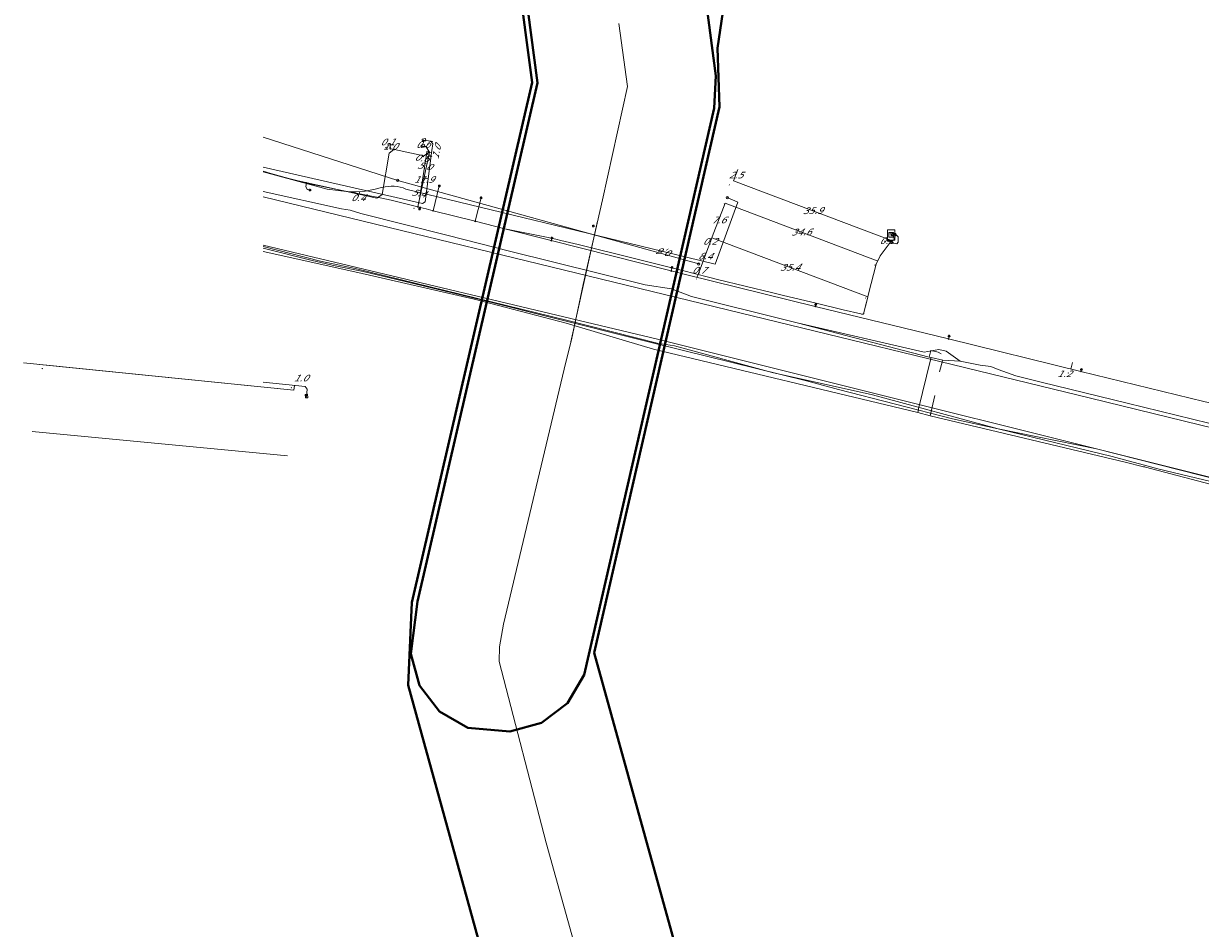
# Model space of a CAD drawing. Header units: metres. Extents: x 124576 to 133557, y 395865 to 402386.
# Tile 102 of 256: x 125730 to 125980, y 398698 to 398890. Entities that reach past the tile are written whole.
import ezdxf
from ezdxf.enums import TextEntityAlignment as Align

# ---------------------------------------------------------------- set-up
doc = ezdxf.new("R2010")
doc.units = ezdxf.units.M
doc.header["$MEASUREMENT"] = 0
for name, color, linetype, lineweight, true_color in [('LG_AanduidingEisVoorzorgsmaatregel', 7, 'Continuous', 40, 0xf7284a), ('LG_buisleidingGevaarlijkeInhoud_NV_Nederlandse_Gasunie_West', 7, 'Continuous', 13, 0xff9b00), ('LG_Datatransport_Bt_Nederland_NV', 3, 'Continuous', 13, 0x00ff00), ('LG_Datatransport_KPN_BV', 3, 'Continuous', 13, 0x00ff00), ('LG_Datatransport_ProRail', 3, 'Continuous', 13, 0x00ff00), ('LG_Datatransport_Relined_BV', 3, 'Continuous', 13, 0x00ff00), ('LG_Gas_Lage_Druk_Enexis_Netbeheer_BV', 7, 'Continuous', 13, 0xffdc7d), ('LG_Gas_Lage_Druk_P_Enexis_Netbeheer_BV', 7, 'Continuous', 13, 0xffdc7d), ('LG_Laag_Spanning', 7, 'Continuous', 13, 0x960000), ('LG_Laag_Spanning_Enexis_Netbeheer_BV', 7, 'Continuous', 13, 0x960000), ('LG_Laag_Spanning_ProRail', 7, 'Continuous', 13, 0x960000), ('LG_Midden_Spanning_ProRail', 7, 'Continuous', 13, 0xd20000), ('LG_overig_NV_Nederlandse_Gasunie_West', 7, 'Continuous', 13, 0xff9b00), ('LG_overig_ProRail', 7, 'Continuous', 13, 0xffffff), ('LG_Riool_Onder_Druk_Gemeente_Gilze_en_Rijen', 7, 'Continuous', 13, 0x800080), ('LG_Riool_Vrij_Verval_Gemeente_Gilze_en_Rijen', 7, 'Continuous', 13, 0xca00a0)]:
    doc.layers.add(name, color=color, linetype=linetype, lineweight=lineweight, true_color=true_color)
for name, color, linetype, lineweight in [('LG_Datatransport_P_KPN_BV', 7, 'Continuous', 0), ('LG_Laag_Spanning_P_Enexis_Netbeheer_BV', 7, 'Continuous', 0), ('LG_Riool_Vrij_Verval_P_Gemeente_Gilze_en_Rijen', 7, 'Continuous', 0), ('MV_Datatransport', 7, 'Continuous', 0), ('MV_Gas_Lage_Druk', 7, 'Continuous', 0), ('MV_Gas_Lage_Druk_lijn', 7, 'Continuous', 0), ('MV_Gas_Lage_Druk_pijl', 7, 'Continuous', 0), ('MV_Laag_Spanning', 7, 'Continuous', 0), ('MV_Laag_Spanning_lijn', 7, 'Continuous', 0), ('MV_Laag_Spanning_pijl', 7, 'Continuous', 0)]:
    doc.layers.add(name, color=color, linetype=linetype, lineweight=lineweight)
doc.styles.add('Klic_Annotatie', font='verdanai.ttf', dxfattribs={"oblique": 20, "height": 1.4})

# ---------------------------------------------------------------- blocks, each defined once
blk = doc.blocks.new('Mof')
at = {"layer": 'LG_Laag_Spanning_P_Enexis_Netbeheer_BV'}
h = blk.add_hatch(color=256, dxfattribs=at)
edge = h.paths.add_edge_path()
edge.add_arc((0, 0), 2, 0, 360)
blk = doc.blocks.new('DeliveryPoint')
at = {"layer": 'LG_Laag_Spanning_P_Enexis_Netbeheer_BV', "flags": 128}
blk.add_lwpolyline([(-3.7, -2.5), (3.8, -2.5), (3.8, 2.5), (-3.7, 2.5), (-3.7, -2.5)], close=True, dxfattribs=at)
blk.add_lwpolyline([(-3.7, 2.5), (-3.7, 2.2), (0, 0), (3.8, 2.2)], dxfattribs=at)
blk = doc.blocks.new('Streetlight')
at = {"layer": 'LG_Laag_Spanning_P_Enexis_Netbeheer_BV'}
for p, q in [((-1.8, 1.8), (-1.1, 1.1)), ((0, 2.5), (0, 1.5)), ((1.8, 1.8), (1.1, 1.1)), ((-1.1, -1.1), (-1.8, -1.8)), ((0, -1.5), (0, -2.5)), ((1.1, -1.1), (1.8, -1.8))]:
    blk.add_line(p, q, dxfattribs=at)
at = {"layer": 'LG_Laag_Spanning_P_Enexis_Netbeheer_BV', "flags": 128}
for points in [[(-2.5, 0), (-1.5, 0)], [(1.5, 0), (2.5, 0)]]:
    blk.add_lwpolyline(points, dxfattribs=at)
at = {"layer": 'LG_Laag_Spanning_P_Enexis_Netbeheer_BV'}
blk.add_circle((0, 0), 1.5, dxfattribs=at)
blk = doc.blocks.new('DeliveryPoint_1')
at = {"layer": 'LG_Gas_Lage_Druk_P_Enexis_Netbeheer_BV', "flags": 128}
blk.add_lwpolyline([(-3.8, -2.5), (3.8, -2.5), (3.8, 2.5), (-3.8, 2.5), (-3.8, -2.5)], close=True, dxfattribs=at)
blk.add_lwpolyline([(-3.8, 2.5), (-3.8, 2.2), (0, 0), (3.8, 2.2)], dxfattribs=at)
blk = doc.blocks.new('Aansluitkast_1')
at = {"layer": 'LG_Laag_Spanning_P_Enexis_Netbeheer_BV'}
for p, q in [((-2.5, 2.5), (2.5, 2.5)), ((0, -2.5), (0, 2.5))]:
    blk.add_line(p, q, dxfattribs=at)
at = {"layer": 'LG_Laag_Spanning_P_Enexis_Netbeheer_BV', "flags": 128}
blk.add_lwpolyline([(-5, -5), (5, -5), (5, 5), (-5, 5), (-5, -5)], close=True, dxfattribs=at)
blk = doc.blocks.new('m_pijl')
at = {"layer": 'MV_Laag_Spanning_pijl'}
blk.add_hatch(color=7, dxfattribs=at).paths.add_polyline_path([(-1, -0.3), (-1, 0), (-1, 0.3), (0, 0)])
at = {"layer": 'MV_Laag_Spanning_pijl', "flags": 128}
blk.add_lwpolyline([(-1, 0), (-1, 0.3), (0, 0), (-1, -0.3), (-1, 0)], close=True, dxfattribs=at)
blk = doc.blocks.new('m_pijl_2')
at = {"layer": 'MV_Gas_Lage_Druk_pijl'}
blk.add_hatch(color=7, dxfattribs=at).paths.add_polyline_path([(-1, -0.3), (-1, 0), (-1, 0.3), (0, 0)])
at = {"layer": 'MV_Gas_Lage_Druk_pijl', "flags": 128}
blk.add_lwpolyline([(-1, 0), (-1, 0.3), (0, 0), (-1, -0.3), (-1, 0)], close=True, dxfattribs=at)
blk = doc.blocks.new('Onbekend_12')
at = {"layer": 'LG_Riool_Vrij_Verval_P_Gemeente_Gilze_en_Rijen'}
blk.add_hatch(color=256, dxfattribs=at).paths.add_polyline_path([(-0.3, -1.1, -0.262633), (0.2, 0.2), (0.6, 0.5, 0.379827), (0.7, 1.3), (0.7, 1.3, 0.228508), (0, 1.5), (0, 1.5, 0.459053), (-0.8, 0.8), (-1.3, 0.9, -0.414214), (-0.1, 2, -0.243799), (1.1, 1.5, -0.379827), (0.9, 0.1), (0.5, -0.2, 0.262633), (0.2, -1.1), (-0.2, -1.1)])
blk.add_circle((0, 0), 2.5, dxfattribs=at)
at = {"layer": 'LG_Riool_Vrij_Verval_P_Gemeente_Gilze_en_Rijen', "extrusion": (0, 0, -1)}
blk.add_solid([(0.3, -2.1), (-0.2, -2.1), (0.3, -1.5), (-0.2, -1.5)], dxfattribs=at)
blk = doc.blocks.new('Onbekend_3')
at = {"layer": 'LG_Datatransport_P_KPN_BV'}
blk.add_hatch(color=256, dxfattribs=at).paths.add_polyline_path([(-0.3, -1.1, -0.262633), (0.2, 0.2), (0.6, 0.5, 0.379827), (0.7, 1.3), (0.7, 1.3, 0.228508), (0, 1.5), (0, 1.5, 0.459053), (-0.8, 0.8), (-1.3, 0.9, -0.414214), (-0.1, 2, -0.243799), (1.1, 1.5, -0.379827), (0.9, 0.1), (0.5, -0.2, 0.262633), (0.2, -1.1), (-0.2, -1.1)])
blk.add_circle((0, 0), 2.5, dxfattribs=at)
at = {"layer": 'LG_Datatransport_P_KPN_BV', "extrusion": (0, 0, -1)}
blk.add_solid([(0.3, -2.1), (-0.2, -2.1), (0.3, -1.5), (-0.2, -1.5)], dxfattribs=at)

msp = doc.modelspace()

# ---------------------------------------------------------------- linework, layer by layer
at = {"layer": 'LG_AanduidingEisVoorzorgsmaatregel', "flags": 128}
msp.add_lwpolyline([(126060.92, 397497), (125998.49, 397820.8), (125997.76, 397835.76), (125999.76, 397845.19), (126031.4, 397953.85), (125811.76, 398749.73), (125812.55, 398767.31), (125838.1, 398877.75), (125823.03, 398991.11), (125863.43, 398991.11), (125875.05, 398903.58), (125878.88, 398894.64), (125877.46, 398885.1), (125877.94, 398872.61), (125851.29, 398756.64), (126066.33, 397980.79), (126071.45, 397958.03), (126071.37, 397948.96), (126067.66, 397933.65), (126038.75, 397836.22), (126037.93, 397827.52), (126097.15, 397520.37)], dxfattribs=at)
msp.add_lwpolyline([(126060.92, 397497), (125998.49, 397820.8), (125997.76, 397835.76), (125999.76, 397845.19), (126031.4, 397953.85), (125811.76, 398749.73), (125812.55, 398767.31), (125838.1, 398877.75), (125823.03, 398991.11), (125863.43, 398991.11), (125875.05, 398903.58), (125878.88, 398894.64), (125877.46, 398885.1), (125877.94, 398872.61), (125851.29, 398756.64), (126066.33, 397980.79), (126071.45, 397958.03), (126071.37, 397948.96), (126067.66, 397933.65), (126038.75, 397836.22), (126037.93, 397827.52), (126097.15, 397520.37)], dxfattribs=at)
msp.add_lwpolyline([(125824.26, 398991.11), (125862.4, 398991.11), (125877.16, 398879.2), (125876.75, 398872.3), (125849.15, 398751.98), (125845.66, 398745.96), (125840.13, 398741.73), (125833.4, 398739.93), (125824.49, 398740.71), (125818.44, 398744.19), (125814.19, 398749.71), (125812.37, 398756.45), (125813.74, 398767.5), (125839.22, 398877.68), (125824.26, 398991.11)], close=True, dxfattribs=at)
at = {"layer": 'LG_buisleidingGevaarlijkeInhoud_NV_Nederlandse_Gasunie_West', "flags": 128}
for points in [[(125853.04, 398852.89), (125858.4, 398876.9), (125856.56, 398890.3)], [(125845.24, 398818.37), (125846.48, 398823.15), (125848.97, 398834.89), (125853.04, 398852.89)], [(125925.97, 398411), (125914.32, 398452.49), (125901.61, 398498.19), (125884.18, 398561.84), (125880.15, 398575.91), (125868.57, 398617.81), (125841.13, 398716.29), (125831.11, 398754.77), (125831.21, 398757.93), (125832.01, 398762.69), (125845.24, 398818.37)]]:
    msp.add_lwpolyline(points, dxfattribs=at)
at = {"layer": 'LG_Datatransport_Bt_Nederland_NV', "flags": 128}
msp.add_lwpolyline([(125781, 398842.6), (125791.4, 398840), (125796.3, 398838.8), (125802.2, 398837.6), (125809.4, 398835.9), (125827.3, 398831.6), (125860.3, 398823.3), (125870, 398820.9), (125896.4, 398814.4), (125903.2, 398812.6), (125927.4, 398806.3), (125937.1, 398804.2), (125961.3, 398798.3), (125964.7, 398797.4), (125967.1, 398796.8), (125971, 398795.7), (125995.3, 398789.9)], dxfattribs=at)
msp.add_lwpolyline([(125781, 398842.6), (125791.4, 398840), (125796.3, 398838.8), (125802.2, 398837.6), (125809.4, 398835.9), (125827.3, 398831.6), (125860.3, 398823.3), (125870, 398820.9), (125896.4, 398814.4), (125903.2, 398812.6), (125927.4, 398806.3), (125937.1, 398804.2), (125961.3, 398798.3), (125964.7, 398797.4), (125967.1, 398796.8), (125971, 398795.7), (125995.3, 398789.9)], dxfattribs=at)
msp.add_lwpolyline([(125781, 398842.6), (125791.4, 398840), (125796.3, 398838.8), (125802.2, 398837.6), (125809.4, 398835.9), (125827.3, 398831.6), (125860.3, 398823.3), (125870, 398820.9), (125896.4, 398814.4), (125903.2, 398812.6), (125927.4, 398806.3), (125937.1, 398804.2), (125961.3, 398798.3), (125964.7, 398797.4), (125967.1, 398796.8), (125971, 398795.7), (125995.3, 398789.9)], dxfattribs=at)
msp.add_lwpolyline([(125781, 398842.6), (125791.4, 398840), (125796.3, 398838.8), (125802.2, 398837.6), (125809.4, 398835.9), (125827.3, 398831.6), (125860.3, 398823.3), (125870, 398820.9), (125896.4, 398814.4), (125903.2, 398812.6), (125927.4, 398806.3), (125937.1, 398804.2), (125961.3, 398798.3), (125964.7, 398797.4), (125967.1, 398796.8), (125971, 398795.7), (125995.3, 398789.9)], dxfattribs=at)
at = {"layer": 'LG_Datatransport_KPN_BV', "flags": 128}
msp.add_lwpolyline([(125781, 398858.83), (125794.54, 398855.15), (125799.27, 398854.52), (125800.76, 398854.54), (125802.64, 398854.72), (125804.76, 398855.15), (125806.1, 398855.44), (125806.91, 398855.61), (125807.54, 398855.7), (125808.18, 398855.74), (125808.81, 398855.73), (125809.45, 398855.66), (125810.08, 398855.54), (125810.69, 398855.37), (125811.29, 398855.14), (125868.03, 398841.4), (125877.01, 398839.22), (125881.81, 398852.36), (125879.55, 398853.33)], dxfattribs=at)
at = {"layer": 'LG_Datatransport_ProRail'}
msp.add_line((125920.03, 398807.7), (125922.65, 398807), dxfattribs=at)
at = {"layer": 'LG_Datatransport_ProRail', "flags": 128}
for points in [[(125781, 398842.95), (125793.17, 398839.84), (125800.53, 398838.28), (125845.42, 398827.3), (125864.65, 398822.41), (125868.39, 398821.81), (125889.11, 398816.2), (125910.42, 398811.4), (125937.14, 398804.18), (125957.98, 398799.99), (125997.6, 398789.9), (126003.67, 398788.55), (126024.36, 398783.48), (126044.68, 398778.77), (126065.43, 398773.55), (126068.31, 398771.98)], [(125781, 398842.95), (125793.17, 398839.84), (125800.53, 398838.28), (125845.42, 398827.3), (125864.65, 398822.41), (125868.39, 398821.81), (125889.11, 398816.2), (125910.42, 398811.4), (125937.14, 398804.18), (125957.98, 398799.99), (125997.6, 398789.9), (126003.67, 398788.55), (126024.36, 398783.48), (126044.68, 398778.77), (126065.43, 398773.55), (126068.31, 398771.98)], [(125781, 398842.95), (125793.17, 398839.84), (125800.53, 398838.28), (125845.42, 398827.3), (125864.65, 398822.41), (125868.39, 398821.81), (125889.11, 398816.2), (125910.42, 398811.4), (125937.14, 398804.18), (125957.98, 398799.99), (125997.6, 398789.9), (126003.67, 398788.55), (126024.36, 398783.48), (126044.68, 398778.77), (126065.43, 398773.55), (126068.31, 398771.98)], [(125781, 398842.95), (125793.17, 398839.84), (125800.53, 398838.28), (125845.42, 398827.3), (125864.65, 398822.41), (125868.39, 398821.81), (125889.11, 398816.2), (125910.42, 398811.4), (125937.14, 398804.18), (125957.98, 398799.99), (125997.6, 398789.9), (126003.67, 398788.55), (126024.36, 398783.48), (126044.68, 398778.77), (126065.43, 398773.55), (126068.31, 398771.98)], [(125781, 398842.95), (125793.17, 398839.84), (125800.53, 398838.28), (125845.42, 398827.3), (125864.65, 398822.41), (125868.39, 398821.81), (125889.11, 398816.2), (125910.42, 398811.4), (125937.14, 398804.18), (125957.98, 398799.99), (125997.6, 398789.9), (126003.67, 398788.55), (126024.36, 398783.48), (126044.68, 398778.77), (126065.43, 398773.55), (126068.31, 398771.98)], [(125781, 398842.95), (125793.17, 398839.84), (125800.53, 398838.28), (125845.42, 398827.3), (125864.65, 398822.41), (125868.39, 398821.81), (125889.11, 398816.2), (125910.42, 398811.4), (125937.14, 398804.18), (125957.98, 398799.99), (125997.6, 398789.9), (126003.67, 398788.55), (126024.36, 398783.48), (126044.68, 398778.77), (126065.43, 398773.55), (126068.31, 398771.98)], [(125781, 398841.87), (125801.12, 398837.45), (125825.81, 398831.72), (125845.33, 398826.66), (125863.9, 398821.13), (125920.03, 398807.7)], [(125922.65, 398807), (125964.12, 398797.13), (125968, 398796.17), (125968.23, 398796.12)], [(125968.23, 398796.12), (125968.37, 398796.08), (125999.93, 398787.8), (126068.31, 398771.98)]]:
    msp.add_lwpolyline(points, dxfattribs=at)
at = {"layer": 'LG_Datatransport_Relined_BV', "flags": 128}
for points in [[(125781, 398853.51), (125956.7, 398810.7), (126373.79, 398708.68)], [(125781, 398843.21), (125864.75, 398823.24), (126000.18, 398789.42), (126157.5, 398758.1), (126373.11, 398705.59)]]:
    msp.add_lwpolyline(points, dxfattribs=at)
at = {"layer": 'LG_Gas_Lage_Druk_Enexis_Netbeheer_BV'}
msp.add_line((125816.01, 398857.31), (125816.66, 398862.28), dxfattribs=at)
at = {"layer": 'LG_Gas_Lage_Druk_Enexis_Netbeheer_BV', "flags": 128}
msp.add_lwpolyline([(125781, 398859.82), (125814.82, 398852.05), (125815.37, 398852.43), (125816.01, 398857.31), (125816.66, 398862.28), (125816.67, 398862.36), (125816.81, 398863.35), (125817.03, 398864.74), (125816.62, 398865.31), (125815.14, 398865.55)], dxfattribs=at)
at = {"layer": 'LG_Laag_Spanning', "flags": 128}
msp.add_lwpolyline([(125915.17, 398844.29), (125915.17, 398844.29), (125915.17, 398844.29), (125915.17, 398844.29), (125915.17, 398844.29), (125915.17, 398844.29), (125915.17, 398844.29), (125915.17, 398844.29), (125915.17, 398844.29), (125915.17, 398844.29), (125915.17, 398844.3), (125915.17, 398844.3), (125915.17, 398846.5), (125915.17, 398846.5), (125915.17, 398846.5), (125915.17, 398846.5), (125915.17, 398846.5), (125915.17, 398846.5), (125915.17, 398846.5), (125915.17, 398846.5), (125915.17, 398846.51), (125915.17, 398846.51), (125915.17, 398846.51), (125915.17, 398846.51), (125915.16, 398846.51), (125913.6, 398846.51), (125913.6, 398846.51), (125913.6, 398846.51), (125913.6, 398846.51), (125913.6, 398846.51), (125913.6, 398846.51), (125913.6, 398846.5), (125913.6, 398846.5), (125913.6, 398846.5), (125913.6, 398846.5), (125913.6, 398846.5), (125913.6, 398846.5), (125913.6, 398846.5), (125913.6, 398844.3), (125913.6, 398844.3), (125913.6, 398844.29), (125913.6, 398844.29), (125913.6, 398844.29), (125913.6, 398844.29), (125913.6, 398844.29), (125913.6, 398844.29), (125913.6, 398844.29), (125913.6, 398844.29), (125913.6, 398844.29), (125913.6, 398844.29), (125913.6, 398844.29), (125915.16, 398844.29), (125915.17, 398844.29)], dxfattribs=at)
at = {"layer": 'LG_Laag_Spanning_Enexis_Netbeheer_BV'}
for p, q in [((125817.07, 398850.55), (125818.4, 398855.82)), ((125826, 398848.29), (125827.27, 398853.3)), ((125814.32, 398851.25), (125814.2, 398850.89)), ((125842.18, 398844.19), (125842.32, 398844.73)), ((125867.64, 398837.74), (125867.83, 398838.49)), ((125898.27, 398830.22), (125898.37, 398830.64)), ((125926.58, 398823.3), (125926.69, 398823.9)), ((125954.69, 398816.42), (125954.79, 398816.82))]:
    msp.add_line(p, q, dxfattribs=at)
at = {"layer": 'LG_Laag_Spanning_Enexis_Netbeheer_BV', "flags": 128}
for points in [[(125781, 398858.84), (125786.45, 398857.37), (125788.4, 398856.9), (125805.11, 398853.2), (125806.25, 398853.97), (125807.71, 398862.75), (125808.75, 398863.54)], [(125808.75, 398863.54), (125808.85, 398863.53), (125815.13, 398862.2), (125816.31, 398862.97), (125815.54, 398864.15), (125814.94, 398864.28)], [(125781, 398858.91), (125782.6, 398858.44), (125787.92, 398856.97), (125789.86, 398856.5), (125790.21, 398856.43), (125798.1, 398854.77), (125800.06, 398854.38), (125806.21, 398853.21), (125808.16, 398852.78), (125813.86, 398851.36)], [(125781, 398858.91), (125782.6, 398858.44), (125787.92, 398856.97), (125789.86, 398856.5), (125790.21, 398856.43), (125798.1, 398854.77), (125800.06, 398854.38), (125806.21, 398853.21), (125808.16, 398852.78), (125813.86, 398851.36), (125814.32, 398851.25), (125815.58, 398850.93), (125817.07, 398850.55), (125826, 398848.29), (125832.32, 398846.69), (125841.19, 398844.9), (125843.15, 398844.47), (125844.24, 398844.21), (125847.89, 398843.34), (125849.84, 398842.86), (125857.56, 398840.93), (125870.04, 398837.81), (125875.56, 398836.43), (125877.5, 398835.95), (125889.27, 398833.08), (125891.21, 398832.61), (125898.73, 398830.81), (125904.19, 398829.5), (125907.92, 398828.61), (125908.05, 398828.58), (125908.18, 398828.55), (125908.21, 398828.54), (125908.27, 398828.54), (125908.32, 398828.54), (125908.43, 398828.58), (125908.44, 398828.6), (125908.51, 398828.66), (125908.51, 398828.66), (125908.55, 398828.73), (125908.57, 398828.8), (125908.58, 398828.88), (125908.6, 398828.95), (125909.26, 398831.64), (125909.42, 398832.26), (125909.57, 398832.88), (125911.2, 398839.22), (125912.06, 398840.99), (125912.66, 398841.78), (125914.38, 398844.06), (125914.38, 398844.06), (125914.48, 398844.2)], [(125781, 398858.91), (125782.6, 398858.44), (125787.92, 398856.97), (125789.86, 398856.5), (125790.21, 398856.43), (125798.1, 398854.77), (125800.06, 398854.38), (125806.21, 398853.21), (125808.16, 398852.78), (125813.86, 398851.36)], [(125790.21, 398856.43), (125790.01, 398855.69), (125790.36, 398855.08), (125790.93, 398854.93)], [(125813.86, 398851.36), (125814.32, 398851.25), (125815.58, 398850.93), (125817.07, 398850.55), (125826, 398848.29), (125832.32, 398846.69), (125842.18, 398844.19), (125867.64, 398837.74), (125870.96, 398836.9), (125898.27, 398830.22), (125926.58, 398823.3), (125954.69, 398816.42), (125980.8, 398810.04), (125982.93, 398809.51), (126001.96, 398804.85), (126003.9, 398804.38), (126011.2, 398802.61), (126038.49, 398795.99), (126011.2, 398802.61), (126038.49, 398795.99)], [(125813.86, 398851.36), (125814.32, 398851.25), (125815.58, 398850.93), (125817.07, 398850.55), (125826, 398848.29), (125832.32, 398846.69)], [(125832.32, 398846.69), (125842.18, 398844.19), (125867.64, 398837.74), (125870.96, 398836.9), (125898.27, 398830.22), (125926.58, 398823.3), (125954.69, 398816.42), (125980.8, 398810.04), (125982.93, 398809.51), (126001.96, 398804.85), (126003.9, 398804.38), (126011.2, 398802.61), (126038.49, 398795.99)], [(125832.32, 398846.69), (125841.19, 398844.9), (125843.15, 398844.47), (125844.24, 398844.21), (125847.89, 398843.34), (125849.84, 398842.86), (125857.56, 398840.93), (125870.04, 398837.81), (125875.56, 398836.43), (125877.5, 398835.95), (125889.27, 398833.08), (125891.21, 398832.61), (125898.73, 398830.81), (125904.19, 398829.5), (125907.92, 398828.61), (125908.05, 398828.58), (125908.18, 398828.55), (125908.21, 398828.54), (125908.27, 398828.54), (125908.32, 398828.54), (125908.43, 398828.58), (125908.44, 398828.6), (125908.51, 398828.66), (125908.51, 398828.66), (125908.55, 398828.73), (125908.57, 398828.8), (125908.58, 398828.88)], [(125914.38, 398844.06), (125914.91, 398843.68), (125915.55, 398843.48), (125915.9, 398843.83), (125915.9, 398844.97), (125915.4, 398845.47), (125915, 398845.47)], [(125909.42, 398832.26), (125909.57, 398832.88), (125911.2, 398839.22), (125912.06, 398840.99), (125912.66, 398841.78), (125914.38, 398844.06), (125914.48, 398844.2)], [(125909.42, 398832.26), (125909.26, 398831.64), (125909.01, 398830.6), (125908.93, 398830.29), (125908.6, 398828.95), (125908.58, 398828.88)], [(125909.42, 398832.26), (125909.26, 398831.64), (125909.01, 398830.6), (125908.93, 398830.29), (125908.6, 398828.95), (125908.58, 398828.88)], [(125908.58, 398828.88), (125908.6, 398828.95), (125909.26, 398831.64), (125909.42, 398832.26)], [(125781, 398814.11), (125789.92, 398813.22), (125790.36, 398812.67), (125790.21, 398811.17)]]:
    msp.add_lwpolyline(points, dxfattribs=at)
at = {"layer": 'LG_Laag_Spanning_ProRail'}
for p, q in [((125894.38, 398826.71), (125922.45, 398819.46)), ((125894.38, 398826.71), (125922.45, 398819.46)), ((125894.38, 398826.71), (125922.45, 398819.46)), ((125894.38, 398826.71), (125922.45, 398819.46)), ((125894.38, 398826.71), (125922.45, 398819.46)), ((125894.38, 398826.71), (125922.45, 398819.46)), ((125922.76, 398818.86), (125920.21, 398808.43)), ((125922.76, 398818.86), (125920.21, 398808.43)), ((125922.45, 398819.46), (125922.89, 398819.36)), ((125922.45, 398819.46), (125922.89, 398819.36)), ((125922.45, 398819.46), (125922.89, 398819.36)), ((125922.45, 398819.46), (125922.89, 398819.36)), ((125922.45, 398819.46), (125922.89, 398819.36)), ((125922.45, 398819.46), (125922.89, 398819.36)), ((125922.45, 398819.46), (125922.89, 398819.36)), ((125922.89, 398819.36), (125922.76, 398818.86)), ((125922.89, 398819.36), (125922.76, 398818.86)), ((125922.89, 398819.36), (125925.32, 398818.81)), ((125922.89, 398819.36), (125925.32, 398818.81)), ((125922.89, 398819.36), (125925.32, 398818.81)), ((125922.89, 398819.36), (125925.32, 398818.81)), ((125922.89, 398819.36), (125925.32, 398818.81)), ((125925.32, 398818.81), (125929.02, 398818.58)), ((125925.32, 398818.81), (125929.02, 398818.58)), ((125925.32, 398818.81), (125929.02, 398818.58)), ((125922.65, 398807), (125923.69, 398811.3)), ((125922.65, 398807), (125923.69, 398811.3)), ((125920.21, 398808.43), (125920.03, 398807.7)), ((125920.21, 398808.43), (125920.03, 398807.7)), ((125920.03, 398807.7), (125922.65, 398807)), ((125920.03, 398807.7), (125922.65, 398807))]:
    msp.add_line(p, q, dxfattribs=at)
at = {"layer": 'LG_Laag_Spanning_ProRail', "flags": 128}
for points in [[(125781, 398854.66), (125797.59, 398850.94), (125799.47, 398850.66), (125801.75, 398849.94), (125820.29, 398845.26), (125833.34, 398841.96), (125862.15, 398834.79), (125867.73, 398833.94), (125871.97, 398832.34), (125892.74, 398827.12), (125894.38, 398826.71)], [(125781, 398854.66), (125797.59, 398850.94), (125799.47, 398850.66), (125801.75, 398849.94), (125820.29, 398845.26), (125833.34, 398841.96), (125862.15, 398834.79), (125867.73, 398833.94), (125871.97, 398832.34), (125892.74, 398827.12), (125894.38, 398826.71)], [(125781, 398854.66), (125797.59, 398850.94), (125799.47, 398850.66), (125801.75, 398849.94), (125820.29, 398845.26), (125833.34, 398841.96), (125862.15, 398834.79), (125867.73, 398833.94), (125871.97, 398832.34), (125892.74, 398827.12), (125894.38, 398826.71)], [(125781, 398854.66), (125797.59, 398850.94), (125799.47, 398850.66), (125801.75, 398849.94), (125820.29, 398845.26), (125833.34, 398841.96), (125862.15, 398834.79), (125867.73, 398833.94), (125871.97, 398832.34), (125892.74, 398827.12), (125894.38, 398826.71)], [(125781, 398854.66), (125797.59, 398850.94), (125799.47, 398850.66), (125801.75, 398849.94), (125820.29, 398845.26), (125833.34, 398841.96), (125862.15, 398834.79), (125867.73, 398833.94), (125871.97, 398832.34), (125892.74, 398827.12), (125894.38, 398826.71)], [(125781, 398854.66), (125797.59, 398850.94), (125799.47, 398850.66), (125801.75, 398849.94), (125820.29, 398845.26), (125833.34, 398841.96), (125862.15, 398834.79), (125867.73, 398833.94), (125871.97, 398832.34), (125892.74, 398827.12), (125894.38, 398826.71)], [(125781, 398854.66), (125797.59, 398850.94), (125799.47, 398850.66), (125801.75, 398849.94), (125820.29, 398845.26), (125833.34, 398841.96), (125862.15, 398834.79), (125867.73, 398833.94), (125871.97, 398832.34), (125892.74, 398827.12), (125894.38, 398826.71)], [(125781, 398854.66), (125797.59, 398850.94), (125799.47, 398850.66), (125801.75, 398849.94), (125820.29, 398845.26), (125833.34, 398841.96), (125862.15, 398834.79), (125867.73, 398833.94), (125871.97, 398832.34), (125892.74, 398827.12), (125894.38, 398826.71)], [(125894.38, 398826.71), (125921.4, 398820.53), (125924.5, 398821.04), (125926.05, 398820.7), (125929.02, 398818.58)], [(125894.38, 398826.71), (125921.4, 398820.53), (125924.5, 398821.04), (125926.05, 398820.7), (125929.02, 398818.58)], [(125922.45, 398819.46), (125922.79, 398820.87), (125924.38, 398820.48), (125925.03, 398820.15)], [(125922.45, 398819.46), (125922.79, 398820.87), (125924.38, 398820.48), (125925.03, 398820.15)], [(125922.45, 398819.46), (125922.79, 398820.87), (125924.38, 398820.48), (125925.03, 398820.15)], [(125922.45, 398819.46), (125922.79, 398820.87), (125924.38, 398820.48), (125925.03, 398820.15)], [(125922.45, 398819.46), (125922.79, 398820.87), (125924.38, 398820.48), (125925.03, 398820.15)], [(125922.45, 398819.46), (125922.79, 398820.87), (125924.38, 398820.48), (125925.03, 398820.15)], [(125922.45, 398819.46), (125922.79, 398820.87), (125924.38, 398820.48), (125925.03, 398820.15)], [(125922.45, 398819.46), (125922.79, 398820.87), (125924.38, 398820.48), (125925.03, 398820.15)], [(125922.45, 398819.46), (125922.79, 398820.87), (125924.38, 398820.48), (125925.03, 398820.15)], [(125922.45, 398819.46), (125922.79, 398820.87), (125924.38, 398820.48), (125925.03, 398820.15)], [(125922.45, 398819.46), (125922.79, 398820.87), (125924.38, 398820.48), (125925.03, 398820.15)], [(125925.32, 398818.81), (125925.29, 398818.69), (125924.62, 398816.33)], [(125925.32, 398818.81), (125925.29, 398818.69), (125924.62, 398816.33)], [(125929.02, 398818.58), (125933.27, 398817.76), (125935.52, 398817.43), (125937.14, 398816.78), (125940.85, 398815.48), (125946.24, 398814.15), (125964.49, 398809.67), (125988.77, 398803.74), (125999.44, 398801.24), (126004, 398800.61), (126011.14, 398798.25), (126035.49, 398792.25), (126059.35, 398786.38), (126067.32, 398784.53), (126071.92, 398783.8), (126076.79, 398782.24), (126100.05, 398776.56), (126104.3, 398775.51)], [(125929.02, 398818.58), (125933.27, 398817.76), (125935.52, 398817.43), (125937.14, 398816.78), (125940.85, 398815.48), (125946.24, 398814.15), (125964.49, 398809.67), (125988.77, 398803.74), (125999.44, 398801.24), (126004, 398800.61), (126011.14, 398798.25), (126035.49, 398792.25), (126059.35, 398786.38), (126067.32, 398784.53), (126071.92, 398783.8), (126076.79, 398782.24), (126100.05, 398776.56), (126104.3, 398775.51)], [(125929.02, 398818.58), (125933.27, 398817.76), (125935.52, 398817.43), (125937.14, 398816.78), (125940.85, 398815.48), (125946.24, 398814.15), (125964.49, 398809.67), (125988.77, 398803.74), (125999.44, 398801.24), (126004, 398800.61), (126011.14, 398798.25), (126035.49, 398792.25), (126059.35, 398786.38), (126067.32, 398784.53), (126071.92, 398783.8), (126076.79, 398782.24), (126100.05, 398776.56), (126104.3, 398775.51)], [(125929.02, 398818.58), (125933.27, 398817.76), (125935.52, 398817.43), (125937.14, 398816.78), (125940.85, 398815.48), (125946.24, 398814.15), (125964.49, 398809.67), (125988.77, 398803.74), (125999.44, 398801.24), (126004, 398800.61), (126011.14, 398798.25), (126035.49, 398792.25), (126059.35, 398786.38), (126067.32, 398784.53), (126071.92, 398783.8), (126076.79, 398782.24), (126100.05, 398776.56), (126104.3, 398775.51)], [(125929.02, 398818.58), (125933.27, 398817.76), (125935.52, 398817.43), (125937.14, 398816.78), (125940.85, 398815.48), (125946.24, 398814.15), (125964.49, 398809.67), (125988.77, 398803.74), (125999.44, 398801.24), (126004, 398800.61), (126011.14, 398798.25), (126035.49, 398792.25), (126059.35, 398786.38), (126067.32, 398784.53), (126071.92, 398783.8), (126076.79, 398782.24), (126100.05, 398776.56), (126104.3, 398775.51)]]:
    msp.add_lwpolyline(points, dxfattribs=at)
at = {"layer": 'LG_Midden_Spanning_ProRail'}
for p, q in [((125894.38, 398826.71), (125922.45, 398819.46)), ((125922.45, 398819.46), (125922.89, 398819.36)), ((125922.89, 398819.36), (125925.32, 398818.81)), ((125925.32, 398818.81), (125929.02, 398818.58))]:
    msp.add_line(p, q, dxfattribs=at)
at = {"layer": 'LG_Midden_Spanning_ProRail', "flags": 128}
for points in [[(125781, 398854.66), (125797.59, 398850.94), (125799.47, 398850.66), (125801.75, 398849.94), (125820.29, 398845.26), (125833.34, 398841.96), (125862.15, 398834.79), (125867.73, 398833.94), (125871.97, 398832.34), (125892.74, 398827.12), (125894.38, 398826.71)], [(125929.02, 398818.58), (125933.27, 398817.76), (125935.52, 398817.43), (125937.14, 398816.78), (125940.85, 398815.48), (125946.24, 398814.15), (125964.49, 398809.67), (125988.77, 398803.74), (125999.44, 398801.24), (126004, 398800.61), (126011.14, 398798.25), (126035.49, 398792.25), (126059.35, 398786.38), (126067.32, 398784.53), (126071.92, 398783.8), (126076.79, 398782.24), (126100.05, 398776.56), (126104.3, 398775.51)]]:
    msp.add_lwpolyline(points, dxfattribs=at)
at = {"layer": 'LG_overig_NV_Nederlandse_Gasunie_West'}
msp.add_line((125846.31, 398822.66), (125852.02, 398848.34), dxfattribs=at)
at = {"layer": 'LG_overig_ProRail'}
for p, q in [((125894.38, 398826.71), (125922.45, 398819.46)), ((125894.38, 398826.71), (125922.45, 398819.46)), ((125894.38, 398826.71), (125922.45, 398819.46)), ((125894.38, 398826.71), (125922.45, 398819.46)), ((125894.38, 398826.71), (125922.45, 398819.46)), ((125894.38, 398826.71), (125922.45, 398819.46)), ((125922.45, 398819.46), (125922.89, 398819.36)), ((125922.45, 398819.46), (125922.89, 398819.36)), ((125922.45, 398819.46), (125922.89, 398819.36)), ((125922.45, 398819.46), (125922.89, 398819.36)), ((125922.89, 398819.36), (125925.32, 398818.81)), ((125922.89, 398819.36), (125925.32, 398818.81)), ((125922.89, 398819.36), (125925.32, 398818.81)), ((125922.89, 398819.36), (125925.32, 398818.81)), ((125925.32, 398818.81), (125929.02, 398818.58)), ((125925.32, 398818.81), (125929.02, 398818.58)), ((125925.32, 398818.81), (125929.02, 398818.58)), ((125925.32, 398818.81), (125929.02, 398818.58))]:
    msp.add_line(p, q, dxfattribs=at)
at = {"layer": 'LG_overig_ProRail', "flags": 128}
for points in [[(125781, 398854.66), (125797.59, 398850.94), (125799.47, 398850.66), (125801.75, 398849.94), (125820.29, 398845.26), (125833.34, 398841.96), (125862.15, 398834.79), (125867.73, 398833.94), (125871.97, 398832.34), (125892.74, 398827.12), (125894.38, 398826.71)], [(125781, 398854.66), (125797.59, 398850.94), (125799.47, 398850.66), (125801.75, 398849.94), (125820.29, 398845.26), (125833.34, 398841.96), (125862.15, 398834.79), (125867.73, 398833.94), (125871.97, 398832.34), (125892.74, 398827.12), (125894.38, 398826.71)], [(125781, 398854.66), (125797.59, 398850.94), (125799.47, 398850.66), (125801.75, 398849.94), (125820.29, 398845.26), (125833.34, 398841.96), (125862.15, 398834.79), (125867.73, 398833.94), (125871.97, 398832.34), (125892.74, 398827.12), (125894.38, 398826.71)], [(125781, 398854.66), (125797.59, 398850.94), (125799.47, 398850.66), (125801.75, 398849.94), (125820.29, 398845.26), (125833.34, 398841.96), (125862.15, 398834.79), (125867.73, 398833.94), (125871.97, 398832.34), (125892.74, 398827.12), (125894.38, 398826.71)], [(125781, 398854.66), (125797.59, 398850.94), (125799.47, 398850.66), (125801.75, 398849.94), (125820.29, 398845.26), (125833.34, 398841.96), (125862.15, 398834.79), (125867.73, 398833.94), (125871.97, 398832.34), (125892.74, 398827.12), (125894.38, 398826.71)], [(125781, 398854.66), (125797.59, 398850.94), (125799.47, 398850.66), (125801.75, 398849.94), (125820.29, 398845.26), (125833.34, 398841.96), (125862.15, 398834.79), (125867.73, 398833.94), (125871.97, 398832.34), (125892.74, 398827.12), (125894.38, 398826.71)], [(125922.45, 398819.46), (125922.79, 398820.87), (125924.38, 398820.48), (125925.03, 398820.15)], [(125922.45, 398819.46), (125922.79, 398820.87), (125924.38, 398820.48), (125925.03, 398820.15)], [(125922.45, 398819.46), (125922.79, 398820.87), (125924.38, 398820.48), (125925.03, 398820.15)], [(125922.45, 398819.46), (125922.79, 398820.87), (125924.38, 398820.48), (125925.03, 398820.15)], [(125922.45, 398819.46), (125922.79, 398820.87), (125924.38, 398820.48), (125925.03, 398820.15)], [(125922.45, 398819.46), (125922.79, 398820.87), (125924.38, 398820.48), (125925.03, 398820.15)], [(125929.02, 398818.58), (125933.27, 398817.76), (125935.52, 398817.43), (125937.14, 398816.78), (125940.85, 398815.48), (125946.24, 398814.15), (125964.49, 398809.67), (125988.77, 398803.74), (125999.44, 398801.24), (126004, 398800.61), (126011.14, 398798.25), (126035.49, 398792.25), (126059.35, 398786.38), (126067.32, 398784.53), (126071.92, 398783.8), (126076.79, 398782.24), (126100.05, 398776.56), (126104.3, 398775.51)], [(125929.02, 398818.58), (125933.27, 398817.76), (125935.52, 398817.43), (125937.14, 398816.78), (125940.85, 398815.48), (125946.24, 398814.15), (125964.49, 398809.67), (125988.77, 398803.74), (125999.44, 398801.24), (126004, 398800.61), (126011.14, 398798.25), (126035.49, 398792.25), (126059.35, 398786.38), (126067.32, 398784.53), (126071.92, 398783.8), (126076.79, 398782.24), (126100.05, 398776.56), (126104.3, 398775.51)], [(125929.02, 398818.58), (125933.27, 398817.76), (125935.52, 398817.43), (125937.14, 398816.78), (125940.85, 398815.48), (125946.24, 398814.15), (125964.49, 398809.67), (125988.77, 398803.74), (125999.44, 398801.24), (126004, 398800.61), (126011.14, 398798.25), (126035.49, 398792.25), (126059.35, 398786.38), (126067.32, 398784.53), (126071.92, 398783.8), (126076.79, 398782.24), (126100.05, 398776.56), (126104.3, 398775.51)], [(125929.02, 398818.58), (125933.27, 398817.76), (125935.52, 398817.43), (125937.14, 398816.78), (125940.85, 398815.48), (125946.24, 398814.15), (125964.49, 398809.67), (125988.77, 398803.74), (125999.44, 398801.24), (126004, 398800.61), (126011.14, 398798.25), (126035.49, 398792.25), (126059.35, 398786.38), (126067.32, 398784.53), (126071.92, 398783.8), (126076.79, 398782.24), (126100.05, 398776.56), (126104.3, 398775.51)]]:
    msp.add_lwpolyline(points, dxfattribs=at)
at = {"layer": 'LG_Riool_Onder_Druk_Gemeente_Gilze_en_Rijen'}
msp.add_line((125781, 398866.16), (125809.56, 398856.97), dxfattribs=at)
at = {"layer": 'LG_Riool_Vrij_Verval_Gemeente_Gilze_en_Rijen'}
msp.add_line((125873.49, 398839.23), (125809.56, 398856.97), dxfattribs=at)
at = {"layer": 'MV_Gas_Lage_Druk_lijn'}
for p, q in [((125815.66, 398862.49), (125816.66, 398862.28)), ((125814.88, 398857.55), (125816.01, 398857.31)), ((125787.53, 398812.45), (125730.08, 398818.23))]:
    msp.add_line(p, q, dxfattribs=at)
at = {"layer": 'MV_Gas_Lage_Druk_pijl'}
for p, q in [((125815.66, 398862.49), (125814.88, 398857.55)), ((125815.76, 398863.09), (125815.66, 398862.49)), ((125815.76, 398863.09), (125816.74, 398862.88)), ((125814.88, 398857.55), (125814.04, 398852.23))]:
    msp.add_line(p, q, dxfattribs=at)
at = {"layer": 'MV_Laag_Spanning_lijn'}
for p, q in [((125807.87, 398863.73), (125808.75, 398863.54)), ((125913.6, 398844.06), (125914.38, 398844.06)), ((125787.53, 398812.45), (125733.5, 398817.89)), ((125735, 398817.73), (125787.53, 398812.45)), ((125786.13, 398798.45), (125731.88, 398803.67))]:
    msp.add_line(p, q, dxfattribs=at)
at = {"layer": 'MV_Laag_Spanning_pijl'}
for p, q in [((125807.87, 398863.73), (125808.03, 398864.72)), ((125808.03, 398864.72), (125807.93, 398864.74)), ((125816.31, 398862.97), (125813.86, 398851.36)), ((125815.76, 398863.09), (125816.31, 398862.97)), ((125881.82, 398859.3), (125880.91, 398856.92)), ((125880.91, 398856.92), (125914.48, 398844.2)), ((125801.35, 398854.03), (125801.49, 398854.62)), ((125876.39, 398845), (125879.1, 398852.14)), ((125879.1, 398852.14), (125911.42, 398839.88)), ((125876.39, 398845), (125876.32, 398844.8)), ((125876.32, 398844.8), (125873.35, 398836.98)), ((125876.32, 398844.8), (125909.42, 398832.26)), ((125913.6, 398844.3), (125913.6, 398844.06)), ((125873.35, 398836.98), (125873.12, 398836.37)), ((125787.53, 398812.45), (125735, 398817.73)), ((125787.53, 398812.45), (125787.63, 398813.44))]:
    msp.add_line(p, q, dxfattribs=at)
at = {"layer": 'MV_Laag_Spanning_pijl', "flags": 128}
msp.add_lwpolyline([(125952.87, 398818.33), (125952.58, 398817.16), (125952.53, 398816.95)], dxfattribs=at)

# ---------------------------------------------------------------- block references
at = {"layer": 'LG_Datatransport_P_KPN_BV', "xscale": 0.1, "yscale": 0.1, "zscale": 0.1}
msp.add_blockref('Onbekend_3', (125879.55, 398853.33), dxfattribs=at)
at = {"layer": 'LG_Gas_Lage_Druk_P_Enexis_Netbeheer_BV', "xscale": 0.1, "yscale": 0.1, "zscale": 0.1, "rotation": 189}
msp.add_blockref('DeliveryPoint_1', (125815.14, 398865.55), dxfattribs=at)
at = {"layer": 'LG_Laag_Spanning_P_Enexis_Netbeheer_BV', "xscale": 0.1, "yscale": 0.1, "zscale": 0.1}
for name, p, rotation in [('Mof', (125808.75, 398863.54), 7.999999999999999), ('DeliveryPoint', (125814.94, 398864.28), 192), ('Streetlight', (125790.93, 398854.93), 15), ('Streetlight', (125818.4, 398855.82), 284), ('Streetlight', (125827.27, 398853.3), 284), ('Streetlight', (125814.2, 398850.89), 109), ('Streetlight', (125851.11, 398847.3), 284), ('Streetlight', (125842.32, 398844.73), 284), ('DeliveryPoint', (125915, 398845.47), 180), ('Mof', (125914.48, 398844.2), 359), ('Streetlight', (125867.83, 398838.49), 284), ('Streetlight', (125898.37, 398830.64), 284), ('Streetlight', (125926.69, 398823.9), 281), ('Streetlight', (125954.79, 398816.82), 285), ('DeliveryPoint', (125790.21, 398811.17), 96)]:
    msp.add_blockref(name, p, dxfattribs=dict(at, rotation=rotation))
for name, p in [('Mof', (125790.21, 398856.43)), ('Mof', (125813.86, 398851.36)), ('Mof', (125814.32, 398851.25)), ('Mof', (125817.07, 398850.55)), ('Mof', (125826, 398848.29)), ('Aansluitkast_1', (125914.38, 398845.4)), ('Mof', (125842.18, 398844.19)), ('Mof', (125914.38, 398844.06)), ('Mof', (125867.64, 398837.74)), ('Mof', (125898.27, 398830.22)), ('Mof', (125926.58, 398823.3)), ('Mof', (125954.69, 398816.42))]:
    msp.add_blockref(name, p, dxfattribs=at)
at = {"layer": 'LG_Riool_Vrij_Verval_P_Gemeente_Gilze_en_Rijen', "xscale": 0.1, "yscale": 0.1, "zscale": 0.1}
for p in [(125809.56, 398856.97), (125873.49, 398839.23)]:
    msp.add_blockref('Onbekend_12', p, dxfattribs=at)
at = {"layer": 'MV_Gas_Lage_Druk_pijl', "xscale": 0.1, "yscale": 0.1, "zscale": 0.1}
for p, rotation in [((125815, 398862), 261), ((125816, 398862), 349), ((125814, 398857), 262), ((125814, 398852), 262)]:
    msp.add_blockref('m_pijl_2', p, dxfattribs=dict(at, rotation=rotation))
at = {"layer": 'MV_Laag_Spanning_pijl'}
for p, xscale, yscale, zscale, rotation in [((125807, 398864), 0.1, 0.1, 0.1, 168), ((125808, 398864), 0.09999999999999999, 0.09999999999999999, 0.09999999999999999, 80), ((125816, 398862), 0.1, 0.1, 0.1, 349), ((125880, 398856), 0.1, 0.1, 0.1, 250), ((125801, 398854), 0.1, 0.1, 0.1, 77.00000000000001), ((125813, 398851), 0.1, 0.1, 0.1, 258.9999999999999), ((125879, 398852), 0.1, 0.1, 0.1, 68.99999999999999), ((125876, 398844), 0.1, 0.1, 0.1, 250), ((125913, 398844), 0.1, 0.1, 0.1, 270), ((125914, 398844), 0.1, 0.1, 0.1, 340), ((125911, 398839), 0.1, 0.1, 0.1, 340), ((125873, 398836), 0.1, 0.1, 0.1, 250), ((125873, 398836), 0.1, 0.1, 0.1, 250), ((125909, 398832), 0.1, 0.1, 0.1, 340), ((125734, 398817), 0.09999999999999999, 0.09999999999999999, 0.09999999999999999, 174), ((125952, 398816), 0.09999999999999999, 0.09999999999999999, 0.09999999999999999, 257), ((125787, 398813), 0.09999999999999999, 0.09999999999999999, 0.09999999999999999, 84)]:
    msp.add_blockref('m_pijl', p, dxfattribs=dict(at, xscale=xscale, yscale=yscale, zscale=zscale, rotation=rotation))

# ---------------------------------------------------------------- texts
at = {"layer": 'MV_Datatransport', "style": 'Klic_Annotatie', "oblique": 20}
msp.add_text('0,6', height=1.4, rotation=166.4, dxfattribs=at).set_placement((125866.65, 398841.61), align=Align.MIDDLE_CENTER)
at = {"layer": 'MV_Gas_Lage_Druk', "style": 'Klic_Annotatie', "oblique": 20}
for s, rotation, p in [('0.6', 351, (125814.65, 398861.74)), ('1.0', 78, (125817.8, 398862.99)), ('5.0', 351, (125815.27, 398860.02)), ('5.4', 351, (125814.02, 398854.27))]:
    msp.add_text(s, height=1.4, rotation=rotation, dxfattribs=at).set_placement(p, align=Align.MIDDLE_CENTER)
at = {"layer": 'MV_Laag_Spanning', "style": 'Klic_Annotatie', "oblique": 20}
for s, p in [('0.1', (125807.38, 398865.14)), ('0.6', (125814.92, 398864.61)), ('35.9', (125897.7, 398850.56)), ('34.6', (125895.26, 398846.01)), ('35.4', (125892.87, 398838.53))]:
    msp.add_text(s, height=1.4, rotation=1, dxfattribs=at).set_placement(p, align=Align.MIDDLE_CENTER)
for s, p in [('1.0', (125807.95, 398864.23)), ('11.9', (125815.09, 398857.17)), ('2.5', (125881.37, 398858.11)), ('0.4', (125801.12, 398853.29)), ('7.6', (125877.75, 398848.57)), ('0.1', (125913.4, 398844.18)), ('0.2', (125875.85, 398844.03)), ('8.4', (125874.84, 398840.89)), ('0.7', (125873.54, 398837.9)), ('1.0', (125788.96, 398814.99)), ('1.2', (125951.12, 398815.89))]:
    msp.add_text(s, height=1.4, dxfattribs=at).set_placement(p, align=Align.MIDDLE_CENTER)

doc.saveas('drawing.dxf')
